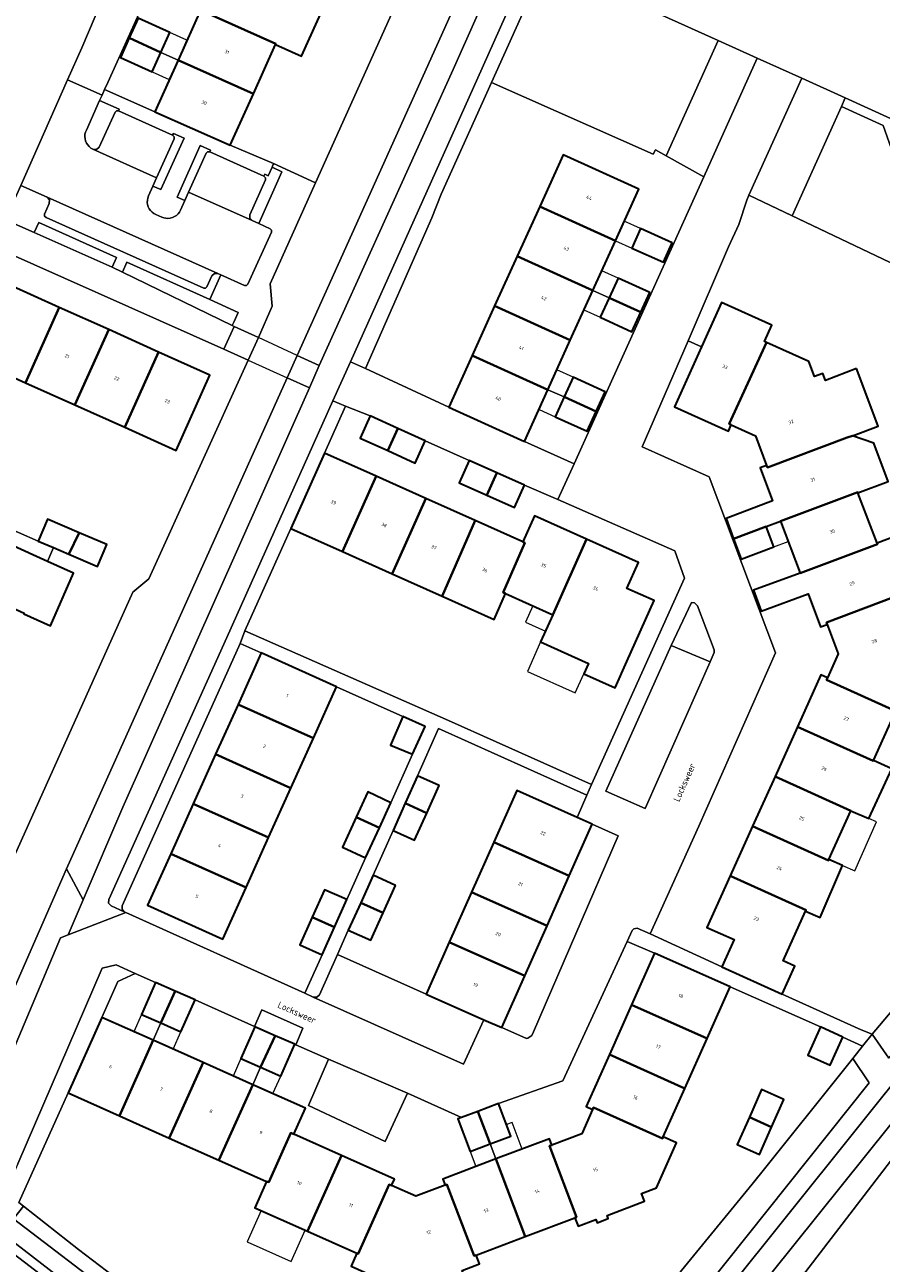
# Model space of a CAD drawing. Header units: metres. Extents: x 110065 to 112666, y 425872 to 427362.
# Tile 45 of 104: x 111324 to 111413, y 426540 to 426670. Entities that reach past the tile are written whole.
import ezdxf

# ---------------------------------------------------------------- set-up
doc = ezdxf.new("R2010")
doc.units = ezdxf.units.M
for name, color, linetype, lineweight in [('B-WE-GR-BEPLANTING_CULTUUR_HEESTERS-GV', 90, 'Continuous', 18), ('B-WE-GR-GRAS-GV', 60, 'Continuous', 13), ('B-WE-GR-GROENVOORZIENING-GV', 80, 'Continuous', 18), ('B-WE-GR-HAAG-GV', 90, 'GR-HAAG1', 13), ('B-WE-IE-TERREINAFSCHEIDING_KUNSTMATIG_HEKWERK-G', 20, 'IE-TERREINAFSCHEIDING-KUNSTMATIG', 18), ('B-WE-KW-KUNSTWERK-GV', 170, 'Continuous', 18), ('B-WE-OG-BEBOUWING-GV', 7, 'Continuous', 35), ('B-WE-OG-BEBOUWING-T18', 10, 'Continuous', 18), ('B-WE-OG-BEBOUWING_LUIFEL-GV', 7, 'Continuous', 18), ('B-WE-OG-BEBOUWING_OVERIG-GV', 7, 'Continuous', 18), ('B-WE-OG-BEBOUWING_STRAATNAAM-T35', 50, 'Continuous', 35), ('B-WE-OG-TERREIN_ERF-GV', 7, 'Continuous', 18), ('B-WE-OG-WATER-GV', 130, 'Continuous', 18), ('B-WE-VH-ONVERHARD-GV', 252, 'Continuous', 18), ('B-WE-VH-VERHARDING_ASFALT-GV', 252, 'Continuous', 18), ('B-WE-VH-VERHARDING_BETONSTRAATSTEEN-GV', 252, 'Continuous', 18), ('B-WE-VH-VERHARDING_GESLOTEN-GV', 7, 'Continuous', 18), ('B-WE-VH-VERHARDING_OPEN-GV', 252, 'Continuous', 18), ('B-WE-VH-VERHARDING_STRAATBAKSTEEN-GV', 252, 'Continuous', 18), ('B-WE-VH-VERHARDING_TEGEL-GV', 252, 'Continuous', 18)]:
    doc.layers.add(name, color=color, linetype=linetype, lineweight=lineweight)
doc.styles.add('NLCS-ISO-M200-T18', font='NLCS-ISO.ttf')
doc.styles.add('NLCS-ISO-M200-T35', font='NLCS-ISO.ttf')
doc.linetypes.add('GR-HAAG1', pattern='A,6,[176,NLCS.SHX,S=0.125,R=0,X=0,Y=0],-2', length=8)
doc.linetypes.add('IE-TERREINAFSCHEIDING-KUNSTMATIG', pattern='A,4,[82,NLCS.SHX,S=0.75,R=90,X=0,Y=0],4,-2', length=10)

msp = doc.modelspace()

# ---------------------------------------------------------------- linework, layer by layer
at = {"layer": 'B-WE-GR-BEPLANTING_CULTUUR_HEESTERS-GV', "flags": 128}
for points in [[(111396.419, 426668.011), (111378.368, 426676.152), (111372.72, 426663.629), (111389.641, 426656.128), (111389.885, 426656.564), (111390.98, 426655.953), (111396.419, 426668.011), (111396.419, 426668.011)], [(111337.51, 426660.57), (111332.267, 426662.902), (111331.996, 426662.3), (111331.743, 426661.738), (111333.796, 426660.83), (111333.714, 426660.645), (111339.376, 426658.099), (111339.458, 426658.296), (111340.57, 426657.796), (111338.14, 426652.422), (111337.302, 426652.765), (111336.851, 426651.761), (111336.775, 426651.542), (111336.734, 426651.314), (111336.729, 426651.082), (111336.761, 426650.852), (111336.829, 426650.63), (111336.93, 426650.422), (111337.063, 426650.232), (111337.224, 426650.065), (111337.409, 426649.926), (111337.614, 426649.817), (111338.261, 426649.531), (111338.46, 426649.462), (111338.666, 426649.422), (111338.876, 426649.411), (111339.115, 426649.435), (111339.347, 426649.496), (111339.566, 426649.594), (111339.766, 426649.726), (111339.943, 426649.889), (111340.092, 426650.077), (111340.208, 426650.287), (111340.658, 426651.292), (111339.846, 426651.637), (111342.243, 426657.034), (111343.339, 426656.553), (111343.259, 426656.37), (111348.926, 426653.828), (111349.009, 426654.019), (111349.363, 426653.853), (111349.772, 426654.766), (111349.936, 426655.134), (111345.4, 426657.061), (111337.51, 426660.57), (111337.51, 426660.57)], [(111413.668, 426659.134), (111409.312, 426661.098), (111404.16, 426649.674), (111416.597, 426643.756), (111422.772, 426628.831), (111423.94, 426625.705), (111425.966, 426620.285), (111427.118, 426617.201), (111437.481, 426590.96), (111437.558, 426590.766), (111437.609, 426590.831), (111440.583, 426594.593), (111441.145, 426595.28), (111430.19, 426617.916), (111416.908, 426650.017), (111413.668, 426659.134), (111413.668, 426659.134)], [(111441.145, 426595.28), (111441.843, 426596.133), (111439.584, 426600.801), (111431.102, 426618.326), (111419.257, 426646.956), (111417.842, 426650.376), (111417, 426652.746), (111414.467, 426659.87), (111409.724, 426662.01), (111409.312, 426661.098), (111413.668, 426659.134), (111416.908, 426650.017), (111430.19, 426617.916), (111441.145, 426595.28), (111441.145, 426595.28)], [(111354.331, 426653.145), (111349.936, 426655.134), (111349.772, 426654.766), (111350.799, 426654.265), (111348.38, 426648.865), (111349.586, 426648.316), (111349.723, 426648.168), (111349.709, 426647.965), (111347.243, 426642.544), (111347.1, 426642.408), (111346.899, 426642.399), (111344.421, 426643.5), (111343.272, 426640.947), (111346.236, 426639.571), (111345.805, 426638.631), (111345.61, 426638.205), (111345.823, 426638.101), (111348.347, 426636.942), (111349.79, 426640.24), (111349.579, 426642.58), (111354.331, 426653.145), (111354.331, 426653.145)], [(111437.558, 426590.766), (111437.481, 426590.96), (111435.383, 426588.726), (111431.879, 426584.307), (111430.217, 426585.023), (111412.549, 426564.118), (111414.274, 426561.59), (111427.67, 426578.261), (111437.558, 426590.766), (111437.558, 426590.766)], [(111330.026, 426578.168), (111328.27, 426581.395), (111319.51, 426561.49), (111321.445, 426559.438), (111327.648, 426574.188), (111328.457, 426574.501), (111330.026, 426578.168), (111330.026, 426578.168)], [(111412.209, 426559.009), (111410.513, 426561.583), (111400.287, 426548.827), (111386.45, 426531.92), (111387.85, 426528.162), (111395.193, 426537.677), (111412.209, 426559.009), (111412.209, 426559.009)]]:
    msp.add_lwpolyline(points, close=True, dxfattribs=at)
at = {"layer": 'B-WE-GR-GRAS-GV', "flags": 128}
for points in [[(111393.772, 426720.989), (111391.16, 426722.141), (111382.574, 426701.918), (111374.801, 426685.088), (111369.869, 426673.85), (111352.416, 426635.071), (111354.709, 426634.017), (111368.71, 426664.988), (111381.15, 426692.951), (111393.772, 426720.989), (111393.772, 426720.989)], [(111353.677, 426631.689), (111351.366, 426632.731), (111328.27, 426581.395), (111330.026, 426578.168), (111334.176, 426587.865), (111353.677, 426631.689), (111353.677, 426631.689)], [(111442.202, 426586.189), (111440.755, 426587.651), (111427.541, 426571.11), (111419.203, 426560.557), (111399.514, 426536.058), (111401.696, 426534.221), (111418.7, 426556.389), (111424.537, 426564.558), (111426.911, 426567.751), (111436.194, 426579.519), (111441.471, 426585.466), (111442.202, 426586.189), (111442.202, 426586.189)]]:
    msp.add_lwpolyline(points, close=True, dxfattribs=at)
at = {"layer": 'B-WE-GR-GROENVOORZIENING-GV', "flags": 128}
for points in [[(111333.496, 426645.313), (111325.369, 426648.971), (111324.902, 426647.938), (111333.044, 426644.299), (111333.496, 426645.313), (111333.496, 426645.313)], [(111343.272, 426640.947), (111334.597, 426644.822), (111334.148, 426643.791), (111345.61, 426638.205), (111345.805, 426638.631), (111346.236, 426639.571), (111343.272, 426640.947), (111343.272, 426640.947)]]:
    msp.add_lwpolyline(points, close=True, dxfattribs=at)
at = {"layer": 'B-WE-GR-HAAG-GV', "flags": 128}
for points in [[(111333.496, 426645.313), (111325.369, 426648.971), (111324.902, 426647.938), (111333.044, 426644.299), (111333.496, 426645.313), (111333.496, 426645.313)], [(111343.272, 426640.947), (111334.597, 426644.822), (111334.148, 426643.791), (111345.61, 426638.205), (111345.805, 426638.631), (111346.236, 426639.571), (111343.272, 426640.947), (111343.272, 426640.947)]]:
    msp.add_lwpolyline(points, close=True, dxfattribs=at)
at = {"layer": 'B-WE-IE-TERREINAFSCHEIDING_KUNSTMATIG_HEKWERK-G', "flags": 128}
for points in [[(111389.641, 426656.128), (111372.72, 426663.629)], [(111354.331, 426653.145), (111349.936, 426655.134)], [(111411.377, 426564.549), (111412.549, 426564.118), (111430.217, 426585.023), (111431.879, 426584.307), (111435.383, 426588.726), (111437.481, 426590.96), (111427.118, 426617.201), (111422.772, 426628.831), (111416.597, 426643.756), (111399.644, 426651.823)], [(111411.526, 426562.847), (111410.513, 426561.583), (111399.956, 426548.414)]]:
    msp.add_lwpolyline(points, dxfattribs=at)
at = {"layer": 'B-WE-KW-KUNSTWERK-GV', "flags": 128}
msp.add_lwpolyline([(111354.709, 426634.017), (111352.416, 426635.071), (111348.347, 426636.942), (111345.823, 426638.101), (111344.733, 426635.721), (111347.269, 426634.578), (111351.366, 426632.731), (111353.677, 426631.689), (111354.709, 426634.017), (111354.709, 426634.017)], close=True, dxfattribs=at)
at = {"layer": 'B-WE-OG-BEBOUWING-GV', "flags": 128}
for points in [[(111352.515, 426672.839), (111344.62, 426676.372), (111342.283, 426671.171), (111350.173, 426667.65), (111350.146, 426667.592), (111352.852, 426666.37), (111355.351, 426671.904), (111352.645, 426673.126), (111352.515, 426672.839), (111352.515, 426672.839)], [(111350.173, 426667.65), (111342.283, 426671.171), (111339.94, 426665.968), (111347.83, 426662.452), (111350.146, 426667.592), (111350.173, 426667.65), (111350.173, 426667.65)], [(111339.089, 426668.852), (111335.755, 426670.335), (111334.832, 426668.277), (111338.156, 426666.774), (111339.089, 426668.852), (111339.089, 426668.852)], [(111338.156, 426666.774), (111334.832, 426668.277), (111333.913, 426666.23), (111337.247, 426664.747), (111338.156, 426666.774), (111338.156, 426666.774)], [(111347.83, 426662.452), (111339.94, 426665.968), (111337.51, 426660.57), (111345.4, 426657.061), (111347.83, 426662.452), (111347.83, 426662.452)], [(111388.115, 426652.464), (111380.201, 426656.047), (111377.763, 426650.663), (111385.677, 426647.08), (111388.115, 426652.464), (111388.115, 426652.464)], [(111385.677, 426647.08), (111377.763, 426650.663), (111375.408, 426645.462), (111383.322, 426641.879), (111385.677, 426647.08), (111385.677, 426647.08)], [(111391.621, 426646.861), (111388.301, 426648.354), (111387.384, 426646.314), (111390.704, 426644.821), (111391.621, 426646.861), (111391.621, 426646.861)], [(111383.322, 426641.879), (111375.408, 426645.462), (111373.053, 426640.261), (111380.967, 426636.678), (111383.322, 426641.879), (111383.322, 426641.879)], [(111389.272, 426641.647), (111385.957, 426643.163), (111385.02, 426641.116), (111388.335, 426639.6), (111389.272, 426641.647), (111389.272, 426641.647)], [(111327.519, 426640.103), (111322.273, 426642.457), (111318.734, 426634.593), (111323.985, 426632.233), (111327.519, 426640.103), (111327.519, 426640.103)], [(111332.688, 426637.777), (111327.519, 426640.103), (111323.985, 426632.233), (111329.154, 426629.909), (111332.688, 426637.777), (111332.688, 426637.777)], [(111380.967, 426636.678), (111373.053, 426640.261), (111370.698, 426635.06), (111378.612, 426631.477), (111380.967, 426636.678), (111380.967, 426636.678)], [(111388.335, 426639.6), (111385.02, 426641.116), (111384.083, 426639.068), (111387.398, 426637.552), (111388.335, 426639.6), (111388.335, 426639.6)], [(111402.041, 426638.233), (111396.779, 426640.608), (111394.686, 426635.969), (111391.855, 426629.691), (111397.495, 426627.147), (111397.799, 426627.821), (111397.595, 426627.913), (111401.47, 426636.45), (111401.276, 426636.538), (111402.041, 426638.233), (111402.041, 426638.233)], [(111337.895, 426635.435), (111332.688, 426637.777), (111329.154, 426629.909), (111334.362, 426627.571), (111337.895, 426635.435), (111337.895, 426635.435)], [(111410.88, 426633.704), (111407.652, 426632.476), (111407.379, 426633.193), (111406.51, 426632.862), (111405.906, 426634.45), (111401.47, 426636.45), (111397.595, 426627.913), (111397.799, 426627.821), (111400.316, 426626.686), (111401.498, 426623.58), (111401.575, 426623.379), (111409.92, 426626.49), (111410.463, 426626.67), (111413.164, 426627.698), (111410.88, 426633.704), (111410.88, 426633.704)], [(111343.284, 426633.011), (111337.895, 426635.435), (111334.362, 426627.571), (111339.755, 426625.15), (111343.284, 426633.011), (111343.284, 426633.011)], [(111378.612, 426631.477), (111370.698, 426635.06), (111368.26, 426629.676), (111376.174, 426626.093), (111378.612, 426631.477), (111378.612, 426631.477)], [(111384.6, 426631.292), (111381.257, 426632.8), (111380.326, 426630.737), (111383.669, 426629.228), (111384.6, 426631.292), (111384.6, 426631.292)], [(111383.669, 426629.228), (111380.326, 426630.737), (111379.395, 426628.673), (111382.738, 426627.165), (111383.669, 426629.228), (111383.669, 426629.228)], [(111362.918, 426627.452), (111360.034, 426628.756), (111358.983, 426626.432), (111361.867, 426625.129), (111362.918, 426627.452), (111362.918, 426627.452)], [(111365.801, 426626.149), (111362.918, 426627.452), (111361.867, 426625.129), (111364.751, 426623.825), (111365.801, 426626.149), (111365.801, 426626.149)], [(111412.698, 426625.897), (111410.463, 426626.67), (111409.92, 426626.49), (111401.575, 426623.379), (111401.498, 426623.58), (111400.805, 426623.317), (111402.12, 426619.863), (111397.25, 426618.04), (111398.048, 426615.919), (111401.465, 426617.191), (111402.93, 426617.736), (111411.022, 426620.777), (111411.05, 426620.7), (111414.214, 426621.9), (111412.698, 426625.897), (111412.698, 426625.897)], [(111360.649, 426622.461), (111355.263, 426624.873), (111351.733, 426616.991), (111357.131, 426614.574), (111360.649, 426622.461), (111360.649, 426622.461)], [(111373.286, 426622.816), (111370.392, 426624.109), (111369.343, 426621.764), (111372.228, 426620.475), (111373.286, 426622.816), (111373.286, 426622.816)], [(111365.852, 426620.131), (111360.649, 426622.461), (111357.131, 426614.574), (111362.347, 426612.238), (111365.852, 426620.131), (111365.852, 426620.131)], [(111376.169, 426621.527), (111373.286, 426622.816), (111372.228, 426620.475), (111375.12, 426619.182), (111376.169, 426621.527), (111376.169, 426621.527)], [(111411.05, 426620.7), (111411.022, 426620.777), (111402.93, 426617.736), (111404.991, 426612.327), (111413.083, 426615.361), (111413.045, 426615.459), (111411.05, 426620.7), (111411.05, 426620.7)], [(111371.024, 426617.814), (111365.852, 426620.131), (111362.347, 426612.238), (111367.549, 426609.909), (111371.024, 426617.814), (111371.024, 426617.814)], [(111382.659, 426615.881), (111377.209, 426618.322), (111375.986, 426615.592), (111376.223, 426615.486), (111373.96, 426610.279), (111374.197, 426610.173), (111379.132, 426607.963), (111382.659, 426615.881), (111382.659, 426615.881)], [(111326.296, 426613.538), (111318.436, 426617.107), (111315.982, 426611.73), (111323.84, 426608.137), (111323.799, 426608.046), (111326.616, 426606.818), (111329.007, 426612.307), (111326.296, 426613.538), (111326.296, 426613.538)], [(111329.597, 426616.536), (111326.296, 426617.945), (111325.328, 426615.677), (111326.924, 426614.993), (111328.508, 426614.315), (111329.597, 426616.536), (111329.597, 426616.536)], [(111375.986, 426615.592), (111371.024, 426617.814), (111367.549, 426609.909), (111372.988, 426607.473), (111374.197, 426610.173), (111373.96, 426610.279), (111376.223, 426615.486), (111375.986, 426615.592), (111375.986, 426615.592)], [(111402.26, 426615.06), (111401.465, 426617.191), (111398.048, 426615.919), (111398.85, 426613.79), (111402.26, 426615.06), (111402.26, 426615.06)], [(111332.495, 426615.299), (111329.597, 426616.536), (111328.508, 426614.315), (111331.514, 426613.027), (111332.495, 426615.299), (111332.495, 426615.299)], [(111382.659, 426615.881), (111379.132, 426607.963), (111377.858, 426605.118), (111382.858, 426602.879), (111382.367, 426601.782), (111385.646, 426600.313), (111386.892, 426603.095), (111389.734, 426609.44), (111386.889, 426610.714), (111388.11, 426613.44), (111382.659, 426615.881), (111382.659, 426615.881)], [(111415.956, 426616.079), (111415.794, 426616.505), (111413.045, 426615.459), (111413.083, 426615.361), (111404.991, 426612.327), (111400.12, 426610.54), (111400.92, 426608.35), (111405.823, 426610.146), (111407.137, 426606.701), (111407.817, 426606.96), (111407.74, 426607.162), (111416.07, 426610.29), (111415.997, 426610.483), (111417.203, 426610.942), (111416.545, 426612.632), (111417.286, 426614.152), (111416.706, 426615.637), (111415.956, 426616.079), (111415.956, 426616.079)], [(111416.695, 426608.647), (111416.07, 426610.29), (111407.74, 426607.162), (111407.817, 426606.96), (111408.983, 426603.896), (111407.849, 426601.38), (111407.751, 426601.162), (111415.001, 426597.884), (111414.913, 426597.688), (111416.292, 426597.066), (111418.369, 426601.671), (111417.739, 426603.327), (111418.582, 426603.647), (111417.119, 426607.49), (111417.459, 426607.619), (111417.021, 426608.771), (111416.695, 426608.647), (111416.695, 426608.647)], [(111356.52, 426600.432), (111348.642, 426603.98), (111346.215, 426598.592), (111354.095, 426595.048), (111356.52, 426600.432), (111356.52, 426600.432)], [(111407.849, 426601.38), (111407.168, 426601.687), (111404.708, 426596.232), (111412.654, 426592.678), (111412.68, 426592.735), (111414.913, 426597.688), (111415.001, 426597.884), (111407.751, 426601.162), (111407.849, 426601.38), (111407.849, 426601.38)], [(111354.095, 426595.048), (111346.215, 426598.592), (111343.871, 426593.387), (111351.753, 426589.847), (111354.095, 426595.048), (111354.095, 426595.048)], [(111365.792, 426596.269), (111363.449, 426597.321), (111362.158, 426594.32), (111364.478, 426593.374), (111365.792, 426596.269), (111365.792, 426596.269)], [(111412.654, 426592.678), (111404.708, 426596.232), (111402.372, 426591.051), (111410.31, 426587.48), (111412.177, 426586.665), (111414.581, 426591.854), (111412.68, 426592.735), (111412.654, 426592.678), (111412.654, 426592.678)], [(111351.753, 426589.847), (111343.871, 426593.387), (111341.53, 426588.19), (111349.417, 426584.661), (111351.753, 426589.847), (111351.753, 426589.847)], [(111367.243, 426590.113), (111364.986, 426591.137), (111363.697, 426588.252), (111365.948, 426587.236), (111367.243, 426590.113), (111367.243, 426590.113)], [(111410.31, 426587.48), (111402.372, 426591.051), (111400.035, 426585.868), (111407.966, 426582.282), (111408.002, 426582.362), (111410.31, 426587.48), (111410.31, 426587.48)], [(111362.183, 426588.315), (111359.773, 426589.446), (111358.556, 426586.792), (111360.994, 426585.698), (111362.183, 426588.315), (111362.183, 426588.315)], [(111381.676, 426586.777), (111375.375, 426589.583), (111372.966, 426584.174), (111380.855, 426580.661), (111383.264, 426586.07), (111381.676, 426586.777), (111381.676, 426586.777)], [(111349.417, 426584.661), (111341.53, 426588.19), (111339.184, 426582.98), (111347.066, 426579.442), (111349.417, 426584.661), (111349.417, 426584.661)], [(111365.948, 426587.236), (111363.697, 426588.252), (111362.423, 426585.401), (111364.665, 426584.386), (111365.948, 426587.236), (111365.948, 426587.236)], [(111360.994, 426585.698), (111358.556, 426586.792), (111357.126, 426583.674), (111359.558, 426582.534), (111360.994, 426585.698), (111360.994, 426585.698)], [(111407.966, 426582.282), (111400.035, 426585.868), (111397.69, 426580.667), (111405.622, 426577.084), (111405.566, 426576.958), (111407.078, 426576.304), (111409.431, 426581.744), (111408.002, 426582.362), (111407.966, 426582.282), (111407.966, 426582.282)], [(111380.855, 426580.661), (111372.966, 426584.174), (111370.639, 426578.947), (111378.528, 426575.434), (111380.855, 426580.661), (111380.855, 426580.661)], [(111347.066, 426579.442), (111339.184, 426582.98), (111336.755, 426577.588), (111344.633, 426574.04), (111347.066, 426579.442), (111347.066, 426579.442)], [(111362.693, 426579.663), (111360.334, 426580.725), (111359.042, 426577.858), (111361.401, 426576.796), (111362.693, 426579.663), (111362.693, 426579.663)], [(111405.622, 426577.084), (111397.69, 426580.667), (111395.26, 426575.278), (111398.095, 426573.999), (111396.806, 426571.141), (111403.117, 426568.295), (111404.44, 426571.228), (111403.228, 426571.774), (111405.566, 426576.958), (111405.622, 426577.084), (111405.622, 426577.084)], [(111357.582, 426578.18), (111355.262, 426579.217), (111353.972, 426576.331), (111356.293, 426575.295), (111357.582, 426578.18), (111357.582, 426578.18)], [(111378.528, 426575.434), (111370.639, 426578.947), (111368.312, 426573.721), (111376.201, 426570.208), (111378.528, 426575.434), (111378.528, 426575.434)], [(111361.401, 426576.796), (111359.042, 426577.858), (111357.751, 426574.991), (111360.109, 426573.928), (111361.401, 426576.796), (111361.401, 426576.796)], [(111356.293, 426575.295), (111353.972, 426576.331), (111352.683, 426573.446), (111355.003, 426572.409), (111356.293, 426575.295), (111356.293, 426575.295)], [(111376.201, 426570.208), (111368.312, 426573.721), (111365.903, 426568.311), (111371.936, 426565.625), (111373.794, 426564.804), (111376.201, 426570.208), (111376.201, 426570.208)], [(111397.675, 426569.048), (111389.777, 426572.567), (111387.371, 426567.167), (111395.271, 426563.652), (111397.675, 426569.048), (111397.675, 426569.048)], [(111339.63, 426568.62), (111337.599, 426569.519), (111336.122, 426566.183), (111338.135, 426565.292), (111339.63, 426568.62), (111339.63, 426568.62)], [(111341.72, 426567.695), (111339.63, 426568.62), (111338.135, 426565.292), (111340.243, 426564.359), (111341.72, 426567.695), (111341.72, 426567.695)], [(111395.271, 426563.652), (111387.371, 426567.167), (111385.056, 426561.971), (111392.946, 426558.434), (111395.271, 426563.652), (111395.271, 426563.652)], [(111337.337, 426563.475), (111331.966, 426565.868), (111328.446, 426557.967), (111333.813, 426555.576), (111337.337, 426563.475), (111337.337, 426563.475)], [(111350.098, 426563.955), (111347.972, 426564.892), (111346.505, 426561.562), (111348.554, 426560.659), (111350.098, 426563.955), (111350.098, 426563.955)], [(111352.145, 426563.053), (111350.098, 426563.955), (111348.554, 426560.659), (111350.678, 426559.723), (111352.145, 426563.053), (111352.145, 426563.053)], [(111409.477, 426563.801), (111407.131, 426564.863), (111405.803, 426561.929), (111408.149, 426560.867), (111409.477, 426563.801), (111409.477, 426563.801)], [(111342.574, 426561.142), (111337.337, 426563.475), (111333.813, 426555.576), (111339.026, 426553.254), (111342.574, 426561.142), (111342.574, 426561.142)], [(111347.76, 426558.831), (111342.574, 426561.142), (111339.026, 426553.254), (111344.207, 426550.945), (111347.76, 426558.831), (111347.76, 426558.831)], [(111392.946, 426558.434), (111385.056, 426561.971), (111382.635, 426556.537), (111383.296, 426556.243), (111383.385, 426556.443), (111390.612, 426553.196), (111390.693, 426553.377), (111392.946, 426558.434), (111392.946, 426558.434)], [(111353.257, 426556.382), (111347.76, 426558.831), (111344.207, 426550.945), (111349.209, 426548.717), (111349.424, 426548.621), (111351.743, 426553.788), (111352.042, 426553.655), (111353.257, 426556.382), (111353.257, 426556.382)], [(111403.302, 426557.286), (111400.971, 426558.323), (111399.692, 426555.449), (111402.018, 426554.4), (111403.302, 426557.286), (111403.302, 426557.286)], [(111372.591, 426552.631), (111371.301, 426556.043), (111369.597, 426555.399), (111369.211, 426555.253), (111370.5, 426551.841), (111372.591, 426552.631), (111372.591, 426552.631)], [(111374.757, 426553.449), (111373.467, 426556.861), (111371.301, 426556.043), (111372.591, 426552.631), (111374.757, 426553.449), (111374.757, 426553.449)], [(111390.612, 426553.196), (111383.385, 426556.443), (111383.296, 426556.243), (111382.158, 426553.689), (111379.045, 426552.512), (111378.805, 426552.421), (111381.63, 426544.988), (111381.442, 426544.917), (111381.778, 426544.027), (111383.636, 426544.723), (111383.757, 426544.402), (111384.926, 426544.844), (111384.808, 426545.156), (111388.731, 426546.64), (111388.422, 426547.458), (111389.964, 426548.041), (111392.068, 426552.765), (111390.693, 426553.377), (111390.612, 426553.196), (111390.612, 426553.196)], [(111402.018, 426554.4), (111399.692, 426555.449), (111398.408, 426552.564), (111400.739, 426551.527), (111402.018, 426554.4), (111402.018, 426554.4)], [(111352.042, 426553.655), (111351.743, 426553.788), (111349.424, 426548.621), (111349.209, 426548.717), (111347.984, 426545.965), (111353.466, 426543.523), (111357.034, 426551.431), (111352.042, 426553.655), (111352.042, 426553.655)], [(111379.045, 426552.512), (111378.791, 426553.182), (111373.184, 426551.063), (111376.25, 426542.954), (111381.442, 426544.917), (111381.63, 426544.988), (111378.805, 426552.421), (111379.045, 426552.512), (111379.045, 426552.512)], [(111362.572, 426548.963), (111357.034, 426551.431), (111353.466, 426543.523), (111358.648, 426541.214), (111358.794, 426541.149), (111362.023, 426548.402), (111362.272, 426548.291), (111362.572, 426548.963), (111362.572, 426548.963)], [(111376.25, 426542.954), (111373.184, 426551.063), (111367.63, 426548.967), (111367.87, 426548.33), (111368.056, 426548.4), (111370.906, 426540.933), (111371.134, 426541.019), (111376.25, 426542.954), (111376.25, 426542.954)], [(111362.272, 426548.291), (111362.023, 426548.402), (111358.794, 426541.149), (111358.648, 426541.214), (111358.036, 426539.842), (111362.607, 426537.806), (111364.238, 426538.422), (111364.568, 426537.551), (111368.466, 426539.025), (111368.594, 426538.688), (111369.761, 426539.129), (111369.658, 426539.401), (111371.485, 426540.091), (111371.134, 426541.019), (111370.906, 426540.933), (111368.056, 426548.4), (111367.87, 426548.33), (111364.794, 426547.167), (111362.272, 426548.291), (111362.272, 426548.291)]]:
    msp.add_lwpolyline(points, close=True, dxfattribs=at)
at = {"layer": 'B-WE-OG-BEBOUWING_LUIFEL-GV', "flags": 128}
for points in [[(111338.156, 426666.774), (111339.94, 426665.968), (111340.87, 426668.06), (111339.089, 426668.852), (111338.156, 426666.774), (111338.156, 426666.774)], [(111337.247, 426664.747), (111339.029, 426663.945), (111339.94, 426665.968), (111338.156, 426666.774), (111337.247, 426664.747), (111337.247, 426664.747)], [(111388.301, 426648.354), (111386.602, 426649.123), (111385.677, 426647.08), (111387.384, 426646.314), (111388.301, 426648.354), (111388.301, 426648.354)], [(111385.957, 426643.163), (111384.253, 426643.935), (111383.322, 426641.879), (111385.02, 426641.116), (111385.957, 426643.163), (111385.957, 426643.163)], [(111385.02, 426641.116), (111383.322, 426641.879), (111382.39, 426639.842), (111384.083, 426639.068), (111385.02, 426641.116), (111385.02, 426641.116)], [(111381.257, 426632.8), (111379.555, 426633.568), (111378.612, 426631.477), (111380.326, 426630.737), (111381.257, 426632.8), (111381.257, 426632.8)], [(111379.395, 426628.673), (111380.326, 426630.737), (111378.612, 426631.477), (111377.692, 426629.444), (111379.395, 426628.673), (111379.395, 426628.673)], [(111402.26, 426615.06), (111403.735, 426615.622), (111402.93, 426617.736), (111401.465, 426617.191), (111402.26, 426615.06), (111402.26, 426615.06)], [(111377.858, 426605.118), (111376.475, 426602.031), (111381.475, 426599.792), (111382.367, 426601.782), (111382.858, 426602.879), (111377.858, 426605.118), (111377.858, 426605.118)], [(111410.31, 426587.48), (111408.002, 426582.362), (111409.431, 426581.744), (111410.727, 426581.196), (111412.97, 426586.319), (111412.177, 426586.665), (111410.31, 426587.48), (111410.31, 426587.48)], [(111338.135, 426565.292), (111336.122, 426566.183), (111335.319, 426564.369), (111337.337, 426563.475), (111338.135, 426565.292), (111338.135, 426565.292)], [(111340.243, 426564.359), (111338.135, 426565.292), (111337.337, 426563.475), (111339.433, 426562.541), (111340.243, 426564.359), (111340.243, 426564.359)], [(111348.554, 426560.659), (111346.505, 426561.562), (111345.701, 426559.738), (111347.76, 426558.831), (111348.554, 426560.659), (111348.554, 426560.659)], [(111350.678, 426559.723), (111348.554, 426560.659), (111347.76, 426558.831), (111349.863, 426557.894), (111350.678, 426559.723), (111350.678, 426559.723)], [(111372.591, 426552.631), (111373.184, 426551.063), (111375.934, 426552.102), (111374.88, 426554.893), (111374.295, 426554.672), (111374.757, 426553.449), (111372.591, 426552.631), (111372.591, 426552.631)], [(111370.5, 426551.841), (111371.092, 426550.273), (111373.184, 426551.063), (111372.591, 426552.631), (111370.5, 426551.841), (111370.5, 426551.841)], [(111347.172, 426542.39), (111351.778, 426540.338), (111353.241, 426543.623), (111348.62, 426545.681), (111347.172, 426542.39), (111347.172, 426542.39)]]:
    msp.add_lwpolyline(points, close=True, dxfattribs=at)
at = {"layer": 'B-WE-OG-BEBOUWING_OVERIG-GV', "flags": 128}
msp.add_lwpolyline([(111379.132, 426607.963), (111377.03, 426608.904), (111376.27, 426607.206), (111378.371, 426606.265), (111379.132, 426607.963), (111379.132, 426607.963)], close=True, dxfattribs=at)
at = {"layer": 'B-WE-OG-TERREIN_ERF-GV', "flags": 128}
for points in [[(111336.971, 426683.892), (111330.572, 426686.769), (111329.071, 426683.431), (111327.977, 426683.923), (111325.733, 426678.945), (111322.909, 426680.223), (111320.623, 426675.13), (111318.288, 426669.928), (111315.955, 426664.73), (111313.675, 426659.653), (111315.49, 426658.833), (111313.101, 426653.213), (111321.911, 426649.275), (111323.497, 426652.855), (111328.391, 426663.898), (111329.87, 426667.236), (111336.971, 426683.892), (111336.971, 426683.892)], [(111333.913, 426666.23), (111334.832, 426668.277), (111335.755, 426670.335), (111339.089, 426668.852), (111338.156, 426666.774), (111337.247, 426664.747), (111333.913, 426666.23), (111333.913, 426666.23)], [(111372.72, 426663.629), (111367.447, 426651.94), (111366.477, 426649.48), (111359.532, 426633.708), (111368.26, 426629.676), (111370.698, 426635.06), (111373.053, 426640.261), (111375.408, 426645.462), (111377.763, 426650.663), (111380.201, 426656.047), (111388.115, 426652.464), (111385.677, 426647.08), (111383.322, 426641.879), (111380.967, 426636.678), (111378.612, 426631.477), (111376.174, 426626.093), (111381.357, 426623.747), (111394.923, 426653.75), (111390.98, 426655.953), (111389.885, 426656.564), (111389.641, 426656.128), (111372.72, 426663.629), (111372.72, 426663.629)], [(111387.384, 426646.314), (111388.301, 426648.354), (111391.621, 426646.861), (111390.704, 426644.821), (111387.384, 426646.314), (111387.384, 426646.314)], [(111384.083, 426639.068), (111385.02, 426641.116), (111385.957, 426643.163), (111389.272, 426641.647), (111388.335, 426639.6), (111387.398, 426637.552), (111384.083, 426639.068), (111384.083, 426639.068)], [(111394.686, 426635.969), (111393.275, 426636.591), (111388.463, 426625.521), (111395.489, 426622.377), (111402.408, 426604), (111394.391, 426585.87), (111389.306, 426574.592), (111396.806, 426571.141), (111398.095, 426573.999), (111395.26, 426575.278), (111397.69, 426580.667), (111400.035, 426585.868), (111402.372, 426591.051), (111404.708, 426596.232), (111407.168, 426601.687), (111407.849, 426601.38), (111408.983, 426603.896), (111407.817, 426606.96), (111407.137, 426606.701), (111405.823, 426610.146), (111400.92, 426608.35), (111400.12, 426610.54), (111404.991, 426612.327), (111402.93, 426617.736), (111401.465, 426617.191), (111402.26, 426615.06), (111398.85, 426613.79), (111398.048, 426615.919), (111397.25, 426618.04), (111402.12, 426619.863), (111400.805, 426623.317), (111401.498, 426623.58), (111400.316, 426626.686), (111397.799, 426627.821), (111397.495, 426627.147), (111391.855, 426629.691), (111394.686, 426635.969), (111394.686, 426635.969)], [(111379.395, 426628.673), (111380.326, 426630.737), (111381.257, 426632.8), (111384.6, 426631.292), (111383.669, 426629.228), (111382.738, 426627.165), (111379.395, 426628.673), (111379.395, 426628.673)], [(111379.663, 426620.001), (111376.169, 426621.527), (111375.12, 426619.182), (111372.228, 426620.475), (111369.343, 426621.764), (111370.392, 426624.109), (111365.801, 426626.149), (111364.751, 426623.825), (111361.867, 426625.129), (111358.983, 426626.432), (111360.034, 426628.756), (111357.453, 426629.763), (111355.263, 426624.873), (111360.649, 426622.461), (111365.852, 426620.131), (111371.024, 426617.814), (111375.986, 426615.592), (111377.209, 426618.322), (111382.659, 426615.881), (111388.11, 426613.44), (111386.889, 426610.714), (111389.734, 426609.44), (111386.892, 426603.095), (111385.646, 426600.313), (111382.367, 426601.782), (111382.858, 426602.879), (111377.858, 426605.118), (111379.132, 426607.963), (111374.197, 426610.173), (111372.988, 426607.473), (111367.549, 426609.909), (111362.347, 426612.238), (111357.131, 426614.574), (111351.733, 426616.991), (111346.939, 426606.287), (111368.231, 426596.904), (111383.198, 426590.202), (111392.904, 426611.799), (111391.909, 426614.653), (111379.663, 426620.001), (111379.663, 426620.001)], [(111348.642, 426603.98), (111346.454, 426604.965), (111334.106, 426577.548), (111334.088, 426577.183), (111334.322, 426576.902), (111334.475, 426576.833), (111353.207, 426568.39), (111355.003, 426572.409), (111352.683, 426573.446), (111353.972, 426576.331), (111355.262, 426579.217), (111357.582, 426578.18), (111359.558, 426582.534), (111357.126, 426583.674), (111358.556, 426586.792), (111359.773, 426589.446), (111362.183, 426588.315), (111364.478, 426593.374), (111362.158, 426594.32), (111363.449, 426597.321), (111356.52, 426600.432), (111354.095, 426595.048), (111351.753, 426589.847), (111349.417, 426584.661), (111347.066, 426579.442), (111344.633, 426574.04), (111336.755, 426577.588), (111339.184, 426582.98), (111341.53, 426588.19), (111343.871, 426593.387), (111346.215, 426598.592), (111348.642, 426603.98), (111348.642, 426603.98)], [(111382.706, 426589.108), (111367.185, 426596.058), (111364.986, 426591.137), (111367.243, 426590.113), (111365.948, 426587.236), (111364.665, 426584.386), (111362.423, 426585.401), (111360.334, 426580.725), (111362.693, 426579.663), (111361.401, 426576.796), (111360.109, 426573.928), (111357.751, 426574.991), (111356.614, 426572.447), (111365.903, 426568.311), (111368.312, 426573.721), (111370.639, 426578.947), (111372.966, 426584.174), (111375.375, 426589.583), (111381.676, 426586.777), (111382.706, 426589.108), (111382.706, 426589.108)], [(111385.96, 426584.86), (111383.264, 426586.07), (111380.855, 426580.661), (111378.528, 426575.434), (111376.201, 426570.208), (111373.794, 426564.804), (111376.393, 426563.65), (111376.527, 426563.689), (111376.926, 426563.978), (111377.111, 426564.341), (111385.96, 426584.86), (111385.96, 426584.86)], [(111389.777, 426572.567), (111386.917, 426573.809), (111380.2, 426559.225), (111373.467, 426556.861), (111374.757, 426553.449), (111372.591, 426552.631), (111370.5, 426551.841), (111369.211, 426555.253), (111369.597, 426555.399), (111363.936, 426557.928), (111361.608, 426552.893), (111353.588, 426556.658), (111355.665, 426561.483), (111352.252, 426563.005), (111352.145, 426563.053), (111350.678, 426559.723), (111348.554, 426560.659), (111346.505, 426561.562), (111347.972, 426564.892), (111347.933, 426564.91), (111341.72, 426567.695), (111340.243, 426564.359), (111338.135, 426565.292), (111336.122, 426566.183), (111337.599, 426569.519), (111335.451, 426570.47), (111333.644, 426569.634), (111331.966, 426565.868), (111337.337, 426563.475), (111342.574, 426561.142), (111347.76, 426558.831), (111353.257, 426556.382), (111352.042, 426553.655), (111357.034, 426551.431), (111362.572, 426548.963), (111362.272, 426548.291), (111364.794, 426547.167), (111367.87, 426548.33), (111367.63, 426548.967), (111373.184, 426551.063), (111378.791, 426553.182), (111379.045, 426552.512), (111382.158, 426553.689), (111383.296, 426556.243), (111382.635, 426556.537), (111385.056, 426561.971), (111387.371, 426567.167), (111389.777, 426572.567), (111389.777, 426572.567)], [(111398.408, 426552.564), (111399.692, 426555.449), (111400.971, 426558.323), (111403.302, 426557.286), (111402.018, 426554.4), (111400.739, 426551.527), (111398.408, 426552.564), (111398.408, 426552.564)]]:
    msp.add_lwpolyline(points, close=True, dxfattribs=at)
for points in [[(111342.094, 426684.641), (111332.593, 426663.63), (111332.267, 426662.902), (111337.51, 426660.57), (111339.94, 426665.968), (111342.283, 426671.171)], [(111355.351, 426671.904), (111352.852, 426666.37), (111350.146, 426667.592), (111347.83, 426662.452), (111345.4, 426657.061), (111349.936, 426655.134), (111354.331, 426653.145), (111368.439, 426684.51)], [(111416.597, 426643.756), (111404.16, 426649.674), (111399.644, 426651.823), (111399.427, 426651.332), (111398.602, 426648.772), (111397.515, 426646.441), (111393.275, 426636.591), (111394.686, 426635.969), (111396.779, 426640.608), (111402.041, 426638.233), (111401.276, 426636.538), (111401.47, 426636.45), (111405.906, 426634.45), (111406.51, 426632.862), (111407.379, 426633.193), (111407.652, 426632.476), (111410.88, 426633.704), (111413.164, 426627.698), (111410.463, 426626.67), (111412.698, 426625.897), (111414.214, 426621.9), (111411.05, 426620.7), (111413.045, 426615.459), (111415.794, 426616.505)], [(111322.77, 426582.63), (111335.23, 426610.34), (111336.88, 426611.72), (111347.269, 426634.578), (111347.269, 426634.578), (111347.269, 426634.578), (111344.733, 426635.721), (111318.108, 426647.601)], [(111322.273, 426642.457), (111327.519, 426640.103), (111332.688, 426637.777), (111337.895, 426635.435), (111343.284, 426633.011), (111339.755, 426625.15), (111334.362, 426627.571), (111329.154, 426629.909), (111323.985, 426632.233), (111318.734, 426634.593)], [(111321.162, 426617.475), (111325.328, 426615.677), (111326.296, 426617.945), (111329.597, 426616.536), (111332.495, 426615.299), (111331.514, 426613.027), (111328.508, 426614.315), (111326.924, 426614.993), (111326.296, 426613.538), (111329.007, 426612.307), (111326.616, 426606.818), (111323.799, 426608.046)], [(111414.913, 426597.688), (111412.68, 426592.735), (111414.581, 426591.854), (111412.177, 426586.665), (111410.31, 426587.48), (111408.002, 426582.362), (111409.431, 426581.744), (111407.078, 426576.304), (111405.566, 426576.958), (111403.228, 426571.774), (111404.44, 426571.228), (111403.117, 426568.295), (111411.377, 426564.549), (111412.549, 426564.118), (111430.217, 426585.023)], [(111386.45, 426531.92), (111400.287, 426548.827), (111410.513, 426561.583), (111411.526, 426562.847), (111409.477, 426563.801), (111408.149, 426560.867), (111405.803, 426561.929), (111405.803, 426561.929), (111405.803, 426561.929), (111407.131, 426564.863), (111397.675, 426569.048), (111395.271, 426563.652), (111392.946, 426558.434), (111390.693, 426553.377), (111392.068, 426552.765), (111389.964, 426548.041), (111388.422, 426547.458), (111388.731, 426546.64), (111384.808, 426545.156), (111384.926, 426544.844), (111383.757, 426544.402), (111383.636, 426544.723), (111381.778, 426544.027), (111381.442, 426544.917), (111376.25, 426542.954), (111371.134, 426541.019), (111371.485, 426540.091)], [(111358.036, 426539.842), (111358.648, 426541.214), (111353.466, 426543.523), (111347.984, 426545.965), (111349.209, 426548.717), (111344.207, 426550.945), (111339.026, 426553.254), (111333.813, 426555.576), (111328.446, 426557.967), (111323.301, 426546.503), (111323.767, 426546.137), (111329.549, 426541.596), (111337.584, 426535.452)]]:
    msp.add_lwpolyline(points, dxfattribs=at)
at = {"layer": 'B-WE-OG-WATER-GV', "flags": 128}
msp.add_lwpolyline([(111368.439, 426684.51), (111354.331, 426653.145), (111349.579, 426642.58), (111349.79, 426640.24), (111348.347, 426636.942), (111347.269, 426634.578), (111336.88, 426611.72), (111335.23, 426610.34), (111322.77, 426582.63), (111318.91, 426579.54), (111318.221, 426579.118), (111315.48, 426577.44), (111311.8, 426575.78), (111310.01, 426572.07), (111312.42, 426568.88), (111319.51, 426561.49), (111328.27, 426581.395), (111351.366, 426632.731), (111352.416, 426635.071), (111369.869, 426673.85)], dxfattribs=at)
at = {"layer": 'B-WE-VH-ONVERHARD-GV', "flags": 128}
for points in [[(111348.347, 426636.942), (111345.823, 426638.101), (111344.733, 426635.721), (111347.269, 426634.578), (111348.347, 426636.942), (111348.347, 426636.942)], [(111354.709, 426634.017), (111352.416, 426635.071), (111351.366, 426632.731), (111353.677, 426631.689), (111354.709, 426634.017), (111354.709, 426634.017)]]:
    msp.add_lwpolyline(points, close=True, dxfattribs=at)
at = {"layer": 'B-WE-VH-VERHARDING_ASFALT-GV', "flags": 128}
for points in [[(111331.624, 426534.349), (111321.648, 426541.985), (111313.45, 426548.402), (111308.57, 426552.222), (111308.572, 426552.414), (111308.686, 426552.6), (111308.958, 426552.708), (111309.128, 426552.592), (111310.084, 426554.013), (111306.182, 426556.132), (111304.897, 426556.83), (111303.99, 426555.635), (111278.343, 426575.109), (111256.994, 426591.73)], [(111418.7, 426556.389), (111401.696, 426534.221)]]:
    msp.add_lwpolyline(points, dxfattribs=at)
at = {"layer": 'B-WE-VH-VERHARDING_BETONSTRAATSTEEN-GV', "flags": 128}
for points in [[(111331.996, 426662.3), (111328.391, 426663.898), (111323.497, 426652.855), (111326.268, 426651.617), (111344.106, 426643.64), (111344.421, 426643.5), (111346.899, 426642.399), (111347.1, 426642.408), (111347.243, 426642.544), (111349.709, 426647.965), (111349.723, 426648.168), (111349.586, 426648.316), (111348.38, 426648.865), (111347.701, 426649.174), (111341.044, 426652.155), (111340.658, 426651.292), (111340.208, 426650.287), (111340.092, 426650.077), (111339.943, 426649.889), (111339.766, 426649.726), (111339.566, 426649.594), (111339.347, 426649.496), (111339.115, 426649.435), (111338.876, 426649.411), (111338.666, 426649.422), (111338.46, 426649.462), (111338.261, 426649.531), (111337.614, 426649.817), (111337.409, 426649.926), (111337.224, 426650.065), (111337.063, 426650.232), (111336.93, 426650.422), (111336.829, 426650.63), (111336.761, 426650.852), (111336.729, 426651.082), (111336.734, 426651.314), (111336.775, 426651.542), (111336.851, 426651.761), (111337.302, 426652.765), (111337.7, 426653.651), (111331.036, 426656.645), (111330.831, 426656.763), (111330.648, 426656.912), (111330.491, 426657.088), (111330.364, 426657.288), (111330.271, 426657.505), (111330.214, 426657.734), (111330.193, 426657.969), (111330.211, 426658.204), (111330.266, 426658.434), (111330.357, 426658.652), (111331.743, 426661.738), (111331.996, 426662.3), (111331.996, 426662.3)], [(111333.714, 426660.645), (111333.494, 426660.659), (111333.352, 426660.528), (111331.702, 426656.875), (111331.415, 426656.623), (111331.036, 426656.645), (111337.7, 426653.651), (111339.528, 426657.72), (111339.543, 426657.934), (111339.376, 426658.099), (111333.714, 426660.645), (111333.714, 426660.645)], [(111343.259, 426656.37), (111343.036, 426656.374), (111342.873, 426656.239), (111341.044, 426652.155), (111347.701, 426649.174), (111347.464, 426649.435), (111347.455, 426649.792), (111349.095, 426653.452), (111349.08, 426653.652), (111348.926, 426653.828), (111343.259, 426656.37), (111343.259, 426656.37)], [(111344.106, 426643.64), (111326.268, 426651.617), (111326.497, 426651.339), (111326.481, 426650.984), (111325.982, 426649.867), (111325.991, 426649.658), (111326.134, 426649.502), (111342.625, 426642.124), (111342.816, 426642.123), (111342.965, 426642.25), (111343.487, 426643.403), (111343.753, 426643.632), (111344.106, 426643.64), (111344.106, 426643.64)]]:
    msp.add_lwpolyline(points, close=True, dxfattribs=at)
at = {"layer": 'B-WE-VH-VERHARDING_GESLOTEN-GV', "flags": 128}
msp.add_lwpolyline([(111354.709, 426634.017), (111352.416, 426635.071), (111348.347, 426636.942), (111345.823, 426638.101), (111344.733, 426635.721), (111347.269, 426634.578), (111351.366, 426632.731), (111353.677, 426631.689), (111354.709, 426634.017), (111354.709, 426634.017)], close=True, dxfattribs=at)
at = {"layer": 'B-WE-VH-VERHARDING_OPEN-GV', "flags": 128}
for points in [[(111418.742, 426700.356), (111403.041, 426707.131), (111394.431, 426710.95), (111384.46, 426688.572), (111383.342, 426685.963), (111381.777, 426682.493), (111381.321, 426682.699), (111378.368, 426676.152), (111378.368, 426676.152), (111378.368, 426676.152), (111396.419, 426668.011), (111400.521, 426666.16), (111405.166, 426664.065), (111409.724, 426662.01), (111414.467, 426659.87)], [(111336.971, 426683.892), (111329.87, 426667.236), (111328.391, 426663.898), (111331.996, 426662.3), (111332.267, 426662.902), (111332.593, 426663.63), (111342.094, 426684.641)], [(111323.181, 426550.557), (111331.993, 426571.004), (111333.473, 426571.345), (111335.451, 426570.47), (111337.599, 426569.519), (111339.63, 426568.62), (111341.72, 426567.695), (111347.933, 426564.91), (111348.705, 426566.658), (111353.006, 426564.732), (111352.252, 426563.005), (111355.665, 426561.483), (111363.936, 426557.928), (111369.597, 426555.399), (111371.301, 426556.043), (111373.467, 426556.861), (111380.2, 426559.225), (111386.917, 426573.809), (111387.437, 426574.937), (111387.618, 426575.139), (111387.959, 426575.2), (111389.306, 426574.592), (111394.391, 426585.87), (111402.408, 426604), (111395.489, 426622.377), (111395.489, 426622.377), (111395.489, 426622.377), (111388.463, 426625.521), (111393.275, 426636.591), (111397.515, 426646.441), (111398.602, 426648.772), (111399.427, 426651.332), (111399.644, 426651.823), (111405.166, 426664.065), (111400.521, 426666.16), (111394.923, 426653.75), (111381.357, 426623.747), (111379.663, 426620.001), (111391.909, 426614.653), (111392.904, 426611.799), (111383.198, 426590.202), (111382.706, 426589.108), (111381.676, 426586.777), (111383.264, 426586.07), (111385.96, 426584.86), (111377.111, 426564.341), (111376.926, 426563.978), (111376.527, 426563.689), (111376.393, 426563.65), (111373.794, 426564.804), (111371.936, 426565.625), (111369.798, 426560.987), (111354.067, 426567.991), (111353.207, 426568.39), (111334.475, 426576.833), (111328.457, 426574.501), (111327.648, 426574.188), (111321.445, 426559.438)]]:
    msp.add_lwpolyline(points, dxfattribs=at)
for points in [[(111400.521, 426666.16), (111396.419, 426668.011), (111390.98, 426655.953), (111394.923, 426653.75), (111400.521, 426666.16), (111400.521, 426666.16)], [(111409.724, 426662.01), (111405.166, 426664.065), (111399.644, 426651.823), (111404.16, 426649.674), (111409.312, 426661.098), (111409.724, 426662.01), (111409.724, 426662.01)], [(111315.141, 426620.592), (111313.955, 426621.14), (111313.2, 426619.485), (111318.436, 426617.107), (111326.296, 426613.538), (111326.924, 426614.993), (111325.328, 426615.677), (111321.162, 426617.475), (111318.352, 426618.688), (111314.955, 426620.168), (111315.141, 426620.592), (111315.141, 426620.592)], [(111384.68, 426589.538), (111391.517, 426604.752), (111393.623, 426609.235), (111393.944, 426609.203), (111394.284, 426608.888), (111395.996, 426604.294), (111396.013, 426604.031), (111395.583, 426603.036), (111388.799, 426587.694), (111384.68, 426589.538), (111384.68, 426589.538)], [(111368.231, 426596.904), (111346.939, 426606.287), (111346.454, 426604.965), (111348.642, 426603.98), (111356.52, 426600.432), (111363.449, 426597.321), (111365.792, 426596.269), (111364.478, 426593.374), (111362.183, 426588.315), (111360.994, 426585.698), (111359.558, 426582.534), (111357.582, 426578.18), (111356.293, 426575.295), (111355.003, 426572.409), (111353.207, 426568.39), (111354.067, 426567.991), (111354.453, 426567.976), (111354.735, 426568.241), (111356.614, 426572.447), (111357.751, 426574.991), (111359.042, 426577.858), (111360.334, 426580.725), (111362.423, 426585.401), (111363.697, 426588.252), (111364.986, 426591.137), (111367.185, 426596.058), (111382.706, 426589.108), (111383.198, 426590.202), (111368.231, 426596.904), (111368.231, 426596.904)], [(111395.583, 426603.036), (111391.517, 426604.752), (111384.68, 426589.538), (111388.799, 426587.694), (111395.583, 426603.036), (111395.583, 426603.036)], [(111365.903, 426568.311), (111356.614, 426572.447), (111354.735, 426568.241), (111354.453, 426567.976), (111354.067, 426567.991), (111369.798, 426560.987), (111371.936, 426565.625), (111365.903, 426568.311), (111365.903, 426568.311)], [(111353.006, 426564.732), (111348.705, 426566.658), (111347.933, 426564.91), (111347.972, 426564.892), (111350.098, 426563.955), (111352.145, 426563.053), (111352.252, 426563.005), (111353.006, 426564.732), (111353.006, 426564.732)], [(111363.936, 426557.928), (111355.665, 426561.483), (111353.588, 426556.658), (111361.608, 426552.893), (111363.936, 426557.928), (111363.936, 426557.928)], [(111332.151, 426535.123), (111322.302, 426542.713), (111321.648, 426541.985), (111331.624, 426534.349), (111331.925, 426534.791), (111332.151, 426535.123), (111332.151, 426535.123)]]:
    msp.add_lwpolyline(points, close=True, dxfattribs=at)
at = {"layer": 'B-WE-VH-VERHARDING_STRAATBAKSTEEN-GV', "flags": 128}
for points in [[(111334.475, 426576.833), (111334.322, 426576.902), (111332.942, 426577.52), (111332.679, 426577.798), (111332.69, 426578.181), (111345.041, 426605.602), (111356.144, 426630.345), (111357.966, 426634.405), (111371.282, 426664.118), (111398.146, 426724.143), (111395.671, 426725.239), (111395.442, 426724.727), (111394.299, 426722.168), (111394.041, 426721.591), (111393.772, 426720.989), (111381.15, 426692.951), (111368.71, 426664.988), (111354.709, 426634.017), (111353.677, 426631.689), (111334.176, 426587.865), (111330.026, 426578.168), (111328.457, 426574.501), (111334.475, 426576.833), (111334.475, 426576.833)], [(111303.28, 426657.625), (111298.191, 426659.914), (111296.987, 426657.226), (111299.37, 426656.145), (111307.241, 426652.576), (111316.646, 426648.27), (111318.108, 426647.601), (111344.733, 426635.721), (111345.823, 426638.101), (111345.61, 426638.205), (111334.148, 426643.791), (111333.044, 426644.299), (111324.902, 426647.938), (111321.911, 426649.275), (111313.101, 426653.213), (111311.17, 426654.076), (111303.28, 426657.625), (111303.28, 426657.625)], [(111326.268, 426651.617), (111323.497, 426652.855), (111321.911, 426649.275), (111324.902, 426647.938), (111325.369, 426648.971), (111333.496, 426645.313), (111333.044, 426644.299), (111334.148, 426643.791), (111334.597, 426644.822), (111343.272, 426640.947), (111344.421, 426643.5), (111344.106, 426643.64), (111343.753, 426643.632), (111343.487, 426643.403), (111342.965, 426642.25), (111342.816, 426642.123), (111342.625, 426642.124), (111326.134, 426649.502), (111325.991, 426649.658), (111325.982, 426649.867), (111326.481, 426650.984), (111326.497, 426651.339), (111326.268, 426651.617), (111326.268, 426651.617)], [(111359.532, 426633.708), (111357.966, 426634.405), (111356.144, 426630.345), (111357.453, 426629.763), (111360.034, 426628.756), (111362.918, 426627.452), (111365.801, 426626.149), (111370.392, 426624.109), (111373.286, 426622.816), (111376.169, 426621.527), (111379.663, 426620.001), (111381.357, 426623.747), (111376.174, 426626.093), (111368.26, 426629.676), (111359.532, 426633.708), (111359.532, 426633.708)]]:
    msp.add_lwpolyline(points, close=True, dxfattribs=at)
at = {"layer": 'B-WE-VH-VERHARDING_TEGEL-GV', "flags": 128}
for points in [[(111399.527, 426723.53), (111398.146, 426724.143), (111371.282, 426664.118), (111357.966, 426634.405), (111359.532, 426633.708), (111366.477, 426649.48), (111367.447, 426651.94), (111372.72, 426663.629), (111378.368, 426676.152), (111381.321, 426682.699), (111382.884, 426686.164), (111384.002, 426688.772), (111397.102, 426718.162), (111397.857, 426720.041), (111399.447, 426723.351), (111399.527, 426723.53), (111399.527, 426723.53)], [(111333.796, 426660.83), (111331.743, 426661.738), (111330.357, 426658.652), (111330.266, 426658.434), (111330.211, 426658.204), (111330.193, 426657.969), (111330.214, 426657.734), (111330.271, 426657.505), (111330.364, 426657.288), (111330.491, 426657.088), (111330.648, 426656.912), (111330.831, 426656.763), (111331.036, 426656.645), (111331.415, 426656.623), (111331.702, 426656.875), (111333.352, 426660.528), (111333.494, 426660.659), (111333.714, 426660.645), (111333.796, 426660.83), (111333.796, 426660.83)], [(111340.57, 426657.796), (111339.458, 426658.296), (111339.376, 426658.099), (111339.543, 426657.934), (111339.528, 426657.72), (111337.7, 426653.651), (111337.302, 426652.765), (111338.14, 426652.422), (111340.57, 426657.796), (111340.57, 426657.796)], [(111343.339, 426656.553), (111342.243, 426657.034), (111339.846, 426651.637), (111340.658, 426651.292), (111341.044, 426652.155), (111342.873, 426656.239), (111343.036, 426656.374), (111343.259, 426656.37), (111343.339, 426656.553), (111343.339, 426656.553)], [(111350.799, 426654.265), (111349.772, 426654.766), (111349.363, 426653.853), (111349.009, 426654.019), (111348.926, 426653.828), (111349.08, 426653.652), (111349.095, 426653.452), (111347.455, 426649.792), (111347.464, 426649.435), (111347.701, 426649.174), (111348.38, 426648.865), (111350.799, 426654.265), (111350.799, 426654.265)], [(111357.453, 426629.763), (111356.144, 426630.345), (111345.041, 426605.602), (111332.69, 426578.181), (111332.679, 426577.798), (111332.942, 426577.52), (111334.322, 426576.902), (111334.088, 426577.183), (111334.106, 426577.548), (111346.454, 426604.965), (111346.939, 426606.287), (111351.733, 426616.991), (111355.263, 426624.873), (111357.453, 426629.763), (111357.453, 426629.763)], [(111393.944, 426609.203), (111393.623, 426609.235), (111391.517, 426604.752), (111395.583, 426603.036), (111396.013, 426604.031), (111395.996, 426604.294), (111394.284, 426608.888), (111393.944, 426609.203), (111393.944, 426609.203)], [(111389.306, 426574.592), (111387.959, 426575.2), (111387.618, 426575.139), (111387.437, 426574.937), (111386.917, 426573.809), (111389.777, 426572.567), (111397.675, 426569.048), (111407.131, 426564.863), (111409.477, 426563.801), (111411.526, 426562.847), (111412.549, 426564.118), (111411.377, 426564.549), (111403.117, 426568.295), (111396.806, 426571.141), (111389.306, 426574.592), (111389.306, 426574.592)], [(111335.451, 426570.47), (111333.473, 426571.345), (111331.993, 426571.004), (111323.181, 426550.557), (111322.706, 426549.454), (111322.23, 426548.35), (111321.859, 426547.044), (111321.892, 426546.382), (111322.296, 426545.332), (111322.717, 426544.801), (111323.767, 426546.137), (111323.301, 426546.503), (111328.446, 426557.967), (111331.966, 426565.868), (111333.644, 426569.634), (111335.451, 426570.47), (111335.451, 426570.47)], [(111314.346, 426551.231), (111310.084, 426554.013), (111309.128, 426552.592), (111314.035, 426549.201), (111322.302, 426542.713), (111332.151, 426535.123), (111335.479, 426532.716), (111345.296, 426525.439), (111357.335, 426516.785), (111358.383, 426518.242), (111347.316, 426526.178), (111336.664, 426534.165), (111336.355, 426534.401), (111333.499, 426536.578), (111322.717, 426544.801), (111314.346, 426551.231), (111314.346, 426551.231)], [(111329.549, 426541.596), (111323.767, 426546.137), (111322.717, 426544.801), (111333.499, 426536.578), (111333.873, 426537.055), (111336.702, 426534.88), (111336.355, 426534.401), (111336.664, 426534.165), (111347.316, 426526.178), (111358.383, 426518.242), (111359.543, 426519.595), (111352.115, 426524.913), (111337.584, 426535.452), (111329.549, 426541.596), (111329.549, 426541.596)]]:
    msp.add_lwpolyline(points, close=True, dxfattribs=at)
for points in [[(111414.274, 426561.59), (111412.549, 426564.118), (111411.526, 426562.847), (111410.513, 426561.583), (111412.209, 426559.009), (111395.193, 426537.677)], [(111417.321, 426562.185), (111397.136, 426536.991)], [(111397.136, 426536.991), (111417.321, 426562.185)], [(111399.514, 426536.058), (111419.203, 426560.557)]]:
    msp.add_lwpolyline(points, dxfattribs=at)

# ---------------------------------------------------------------- texts
at = {"layer": 'B-WE-OG-BEBOUWING-T18', "char_height": 0.36, "attachment_point": 5, "style": 'NLCS-ISO-M200-T18'}
for s, insert, rotation in [('31', (111345.048, 426666.807), 336), ('30', (111342.675, 426661.518), 336), ('44', (111382.939, 426651.564), 336), ('43', (111380.543, 426646.271), 336), ('42', (111378.188, 426641.07), 336), ('21', (111328.337, 426635.006), 336), ('41', (111375.833, 426635.869), 336), ('33', (111397.137, 426633.878), 336), ('22', (111333.525, 426632.673), 336), ('23', (111338.824, 426630.292), 336), ('40', (111373.436, 426630.577), 336), ('32', (111404.049, 426628.133), 21), ('31', (111406.317, 426622.091), 20), ('39', (111356.193, 426619.723), 336), ('38', (111361.494, 426617.349), 336), ('30', (111408.363, 426616.68), 21), ('37', (111366.691, 426615.019), 336), ('36', (111372.023, 426612.644), 336), ('35', (111378.166, 426613.142), 336), ('34', (111383.612, 426610.718), 336), ('29', (111410.437, 426611.247), 21), ('28', (111412.761, 426605.215), 21), ('1', (111351.368, 426599.513), 336), ('27', (111409.821, 426597.082), 336), ('2', (111348.983, 426594.219), 336), ('26', (111407.519, 426591.864), 336), ('3', (111346.641, 426589.022), 336), ('25', (111405.172, 426586.68), 336), ('22', (111378.115, 426585.122), 336), ('4', (111344.3, 426583.818), 336), ('24', (111402.837, 426581.465), 336), ('21', (111375.747, 426579.804), 336), ('5', (111341.911, 426578.512), 336), ('23', (111400.426, 426576.177), 336), ('20', (111373.42, 426574.578), 336), ('19', (111371.052, 426569.26), 336), ('18', (111392.523, 426568.109), 336), ('17', (111390.164, 426562.805), 336), ('6', (111332.891, 426560.722), 336), ('7', (111338.189, 426558.365), 336), ('16', (111387.79, 426557.491), 336), ('8', (111343.392, 426556.044), 336), ('9', (111348.612, 426553.821), 336), ('15', (111383.596, 426549.938), 20), ('10', (111352.627, 426548.541), 336), ('14', (111377.506, 426547.679), 20), ('11', (111358.026, 426546.234), 336), ('13', (111372.165, 426545.664), 21), ('12', (111366.163, 426543.403), 21)]:
    msp.add_mtext(s, dxfattribs=dict(at, insert=insert, rotation=rotation))
at = {"layer": 'B-WE-OG-BEBOUWING_STRAATNAAM-T35', "char_height": 0.7, "attachment_point": 5, "style": 'NLCS-ISO-M200-T35'}
for insert, rotation in [((111392.896, 426590.439), 66), ((111352.376, 426566.377), 336)]:
    msp.add_mtext('Locksweer', dxfattribs=dict(at, insert=insert, rotation=rotation))

doc.saveas('drawing.dxf')
